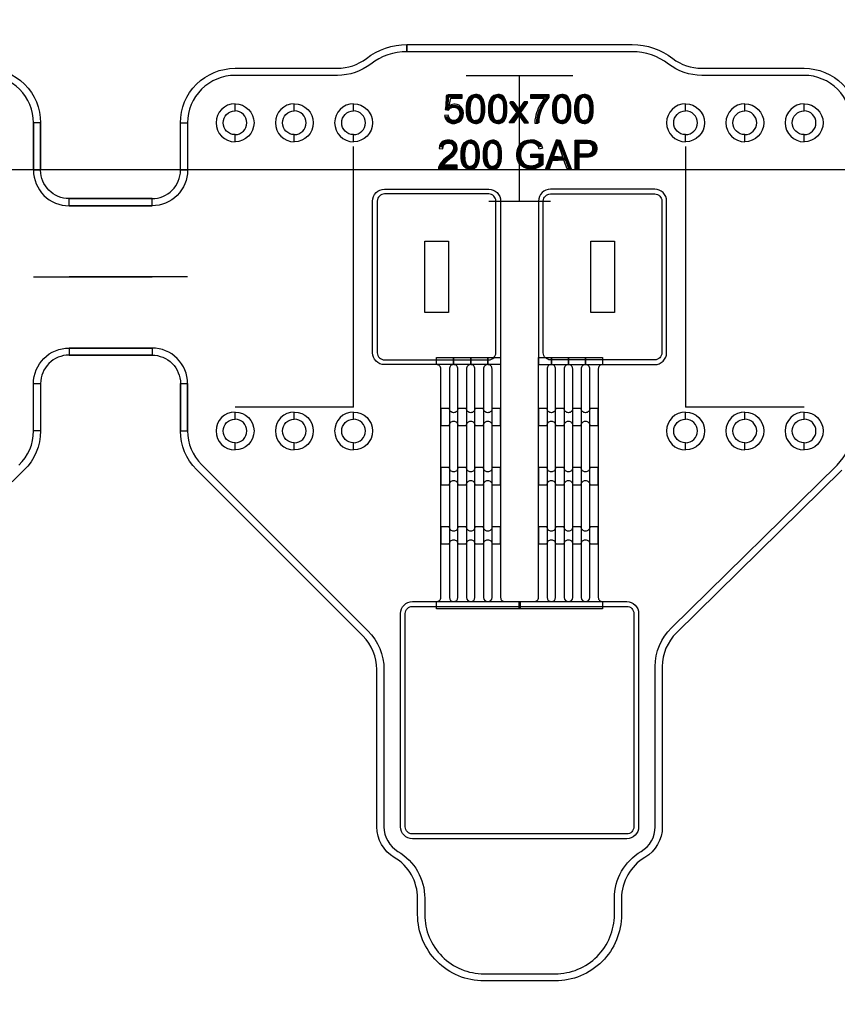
# Model space of a CAD drawing. Extents: x -63500 to 63500, y -63500 to 63500.
# Tile 30 of 256: x -21763 to -18315, y -28521 to -24367. Entities that reach past the tile are written whole.
import ezdxf

# ---------------------------------------------------------------- set-up
doc = ezdxf.new("R2010")
doc.units = 13
doc.header["$MEASUREMENT"] = 0
for name, color, linetype in [('1_Metal', 2, 'Continuous'), ('2_Electrodes', 5, 'Continuous'), ('3_Outline', 4, 'Continuous')]:
    doc.layers.add(name, color=color, linetype=linetype)
doc.styles.get("Standard").update_dxf_attribs({"font": 'arial.ttf'})

msp = doc.modelspace()

# ---------------------------------------------------------------- linework, layer by layer
for p, q in [((-19879.9, -24601.9), (-19429.9, -24601.9)), ((-19654.9, -25131.9), (-19654.9, -24601.9)), ((-20354.9, -26001.9), (-20354.9, -24901.9)), ((-18954.9, -24901.9), (-18954.9, -26001.9)), ((0, -25000), (-34000, -25000)), ((-19784.9, -25131.9), (-19524.9, -25131.9)), ((-21704.9, -25451.9), (-21204.9, -25451.9)), ((-21054.9, -25451.9), (-21554.9, -25451.9)), ((-20604.9, -26001.9), (-20854.9, -26001.9)), ((-20354.9, -26001.9), (-20604.9, -26001.9)), ((-18704.9, -26001.9), (-18954.9, -26001.9)), ((-18454.9, -26001.9), (-18704.9, -26001.9))]:
    msp.add_line(p, q)
for points in [[(-20054.9, -25601.9), (-20054.9, -25301.9), (-19954.9, -25301.9), (-19954.9, -25601.9)], [(-19354.9, -25601.9), (-19354.9, -25301.9), (-19254.9, -25301.9), (-19254.9, -25601.9)]]:
    msp.add_lwpolyline(points, close=True)
for radius in [50000, 47500, 45000]:
    msp.add_circle((0, 0), radius)
at = {"layer": '1_Metal'}
msp.add_line((-19734.9, -25821.9), (-19734.9, -25821.9), dxfattribs=at)
for points in [[(-50000, 0, 1), (50000, 0), (51000, 0, -1), (-51000, 0)], [(-19734.9, -25131.9), (-19734.9, -25821.9), (-20224.9, -25821.9, -0.414214), (-20274.9, -25771.9), (-20274.9, -25131.9, -0.414214), (-20224.9, -25081.9), (-19784.9, -25081.9, -0.414214)], [(-19574.9, -25131.9), (-19574.9, -25821.9), (-19084.9, -25821.9, 0.414214), (-19034.9, -25771.9), (-19034.9, -25131.9, 0.414214), (-19084.9, -25081.9), (-19524.9, -25081.9, 0.414214)], [(-20004.9, -26821.9), (-20004.9, -26821.9, 0.414214), (-19986.9, -26803.9), (-19986.9, -25839.9, 0.414214), (-20004.9, -25821.9), (-20004.9, -25791.9), (-19932.9, -25791.9), (-19932.9, -25821.9), (-19932.9, -25821.9, 0.414214), (-19950.9, -25839.9), (-19950.9, -26803.9, 1), (-19914.9, -26803.9), (-19914.9, -25839.9, 0.414214), (-19932.9, -25821.9), (-19932.9, -25791.9), (-19860.9, -25791.9), (-19860.9, -25821.9), (-19860.9, -25821.9, 0.414214), (-19878.9, -25839.9), (-19878.9, -26803.9, 1), (-19842.9, -26803.9), (-19842.9, -25839.9, 0.414214), (-19860.9, -25821.9), (-19860.9, -25791.9), (-19788.9, -25791.9), (-19788.9, -25821.9), (-19788.9, -25821.9, 0.414214), (-19806.9, -25839.9), (-19806.9, -26803.9, 1), (-19770.9, -26803.9), (-19770.9, -25839.9, 0.414214), (-19788.9, -25821.9), (-19788.9, -25791.9), (-19734.9, -25791.9), (-19734.9, -26803.9, 0.414214), (-19716.9, -26821.9), (-19652.9, -26821.9), (-19652.9, -26851.9), (-20004.9, -26851.9)], [(-19656.9, -26821.9), (-19592.9, -26821.9, 0.414214), (-19574.9, -26803.9), (-19574.9, -25791.9), (-19520.9, -25791.9), (-19520.9, -25821.9, 0.414214), (-19538.9, -25839.9), (-19538.9, -26803.9, 1), (-19502.9, -26803.9), (-19502.9, -25839.9, 0.414214), (-19520.9, -25821.9), (-19520.9, -25821.9), (-19520.9, -25791.9), (-19448.9, -25791.9), (-19448.9, -25821.9, 0.414214), (-19466.9, -25839.9), (-19466.9, -26803.9, 1), (-19430.9, -26803.9), (-19430.9, -25839.9, 0.414214), (-19448.9, -25821.9), (-19448.9, -25821.9), (-19448.9, -25791.9), (-19376.9, -25791.9), (-19376.9, -25821.9, 0.414214), (-19394.9, -25839.9), (-19394.9, -26803.9, 1), (-19358.9, -26803.9), (-19358.9, -25839.9, 0.414214), (-19376.9, -25821.9), (-19376.9, -25821.9), (-19376.9, -25791.9), (-19304.9, -25791.9), (-19304.9, -25821.9, 0.414214), (-19322.9, -25839.9), (-19322.9, -26803.9, 0.414214), (-19304.9, -26821.9), (-19304.9, -26851.9), (-19656.9, -26851.9)], [(-19950.9, -26006.7), (-19986.9, -26006.7), (-19986.9, -26078.7), (-19950.9, -26078.7, -0.414214), (-19932.9, -26060.7), (-19932.9, -26060.7, -0.414214), (-19914.9, -26078.7), (-19878.9, -26078.7, -0.414214), (-19860.9, -26060.7), (-19860.9, -26060.7, -0.414214), (-19842.9, -26078.7), (-19806.9, -26078.7, -0.414214), (-19788.9, -26060.7), (-19788.9, -26060.7, -0.414214), (-19770.9, -26078.7), (-19734.9, -26078.7), (-19734.9, -26006.7), (-19770.9, -26006.7, -0.414214), (-19788.9, -26024.7), (-19788.9, -26024.7, -0.414214), (-19806.9, -26006.7), (-19842.9, -26006.7, -0.414214), (-19860.9, -26024.7), (-19860.9, -26024.7, -0.414214), (-19878.9, -26006.7), (-19914.9, -26006.7, -0.414214), (-19932.9, -26024.7), (-19932.9, -26024.7, -0.414214)], [(-19538.9, -26006.7), (-19574.9, -26006.7), (-19574.9, -26078.7), (-19538.9, -26078.7, -0.414214), (-19520.9, -26060.7), (-19520.9, -26060.7, -0.414214), (-19502.9, -26078.7), (-19466.9, -26078.7, -0.414214), (-19448.9, -26060.7), (-19448.9, -26060.7, -0.414214), (-19430.9, -26078.7), (-19394.9, -26078.7, -0.414214), (-19376.9, -26060.7), (-19376.9, -26060.7, -0.414214), (-19358.9, -26078.7), (-19322.9, -26078.7), (-19322.9, -26006.7), (-19358.9, -26006.7, -0.414214), (-19376.9, -26024.7), (-19376.9, -26024.7, -0.414214), (-19394.9, -26006.7), (-19430.9, -26006.7, -0.414214), (-19448.9, -26024.7), (-19448.9, -26024.7, -0.414214), (-19466.9, -26006.7), (-19502.9, -26006.7, -0.414214), (-19520.9, -26024.7), (-19520.9, -26024.7, -0.414214)], [(-19950.9, -26256.7), (-19986.9, -26256.7), (-19986.9, -26328.7), (-19950.9, -26328.7, -0.414214), (-19932.9, -26310.7), (-19932.9, -26310.7, -0.414214), (-19914.9, -26328.7), (-19878.9, -26328.7, -0.414214), (-19860.9, -26310.7), (-19860.9, -26310.7, -0.414214), (-19842.9, -26328.7), (-19806.9, -26328.7, -0.414214), (-19788.9, -26310.7), (-19788.9, -26310.7, -0.414214), (-19770.9, -26328.7), (-19734.9, -26328.7), (-19734.9, -26256.7), (-19770.9, -26256.7, -0.414214), (-19788.9, -26274.7), (-19788.9, -26274.7, -0.414214), (-19806.9, -26256.7), (-19842.9, -26256.7, -0.414214), (-19860.9, -26274.7), (-19860.9, -26274.7, -0.414214), (-19878.9, -26256.7), (-19914.9, -26256.7, -0.414214), (-19932.9, -26274.7), (-19932.9, -26274.7, -0.414214)], [(-19538.9, -26256.7), (-19574.9, -26256.7), (-19574.9, -26328.7), (-19538.9, -26328.7, -0.414214), (-19520.9, -26310.7), (-19520.9, -26310.7, -0.414214), (-19502.9, -26328.7), (-19466.9, -26328.7, -0.414214), (-19448.9, -26310.7), (-19448.9, -26310.7, -0.414214), (-19430.9, -26328.7), (-19394.9, -26328.7, -0.414214), (-19376.9, -26310.7), (-19376.9, -26310.7, -0.414214), (-19358.9, -26328.7), (-19322.9, -26328.7), (-19322.9, -26256.7), (-19358.9, -26256.7, -0.414214), (-19376.9, -26274.7), (-19376.9, -26274.7, -0.414214), (-19394.9, -26256.7), (-19430.9, -26256.7, -0.414214), (-19448.9, -26274.7), (-19448.9, -26274.7, -0.414214), (-19466.9, -26256.7), (-19502.9, -26256.7, -0.414214), (-19520.9, -26274.7), (-19520.9, -26274.7, -0.414214)], [(-19950.9, -26506.7), (-19986.9, -26506.7), (-19986.9, -26578.7), (-19950.9, -26578.7, -0.414214), (-19932.9, -26560.7), (-19932.9, -26560.7, -0.414214), (-19914.9, -26578.7), (-19878.9, -26578.7, -0.414214), (-19860.9, -26560.7), (-19860.9, -26560.7, -0.414214), (-19842.9, -26578.7), (-19806.9, -26578.7, -0.414214), (-19788.9, -26560.7), (-19788.9, -26560.7, -0.414214), (-19770.9, -26578.7), (-19734.9, -26578.7), (-19734.9, -26506.7), (-19770.9, -26506.7, -0.414214), (-19788.9, -26524.7), (-19788.9, -26524.7, -0.414214), (-19806.9, -26506.7), (-19842.9, -26506.7, -0.414214), (-19860.9, -26524.7), (-19860.9, -26524.7, -0.414214), (-19878.9, -26506.7), (-19914.9, -26506.7, -0.414214), (-19932.9, -26524.7), (-19932.9, -26524.7, -0.414214)], [(-19538.9, -26506.7), (-19574.9, -26506.7), (-19574.9, -26578.7), (-19538.9, -26578.7, -0.414214), (-19520.9, -26560.7), (-19520.9, -26560.7, -0.414214), (-19502.9, -26578.7), (-19466.9, -26578.7, -0.414214), (-19448.9, -26560.7), (-19448.9, -26560.7, -0.414214), (-19430.9, -26578.7), (-19394.9, -26578.7, -0.414214), (-19376.9, -26560.7), (-19376.9, -26560.7, -0.414214), (-19358.9, -26578.7), (-19322.9, -26578.7), (-19322.9, -26506.7), (-19358.9, -26506.7, -0.414214), (-19376.9, -26524.7), (-19376.9, -26524.7, -0.414214), (-19394.9, -26506.7), (-19430.9, -26506.7, -0.414214), (-19448.9, -26524.7), (-19448.9, -26524.7, -0.414214), (-19466.9, -26506.7), (-19502.9, -26506.7, -0.414214), (-19520.9, -26524.7), (-19520.9, -26524.7, -0.414214)], [(-19202.9, -26821.9, -0.414214), (-19152.9, -26871.9), (-19152.9, -27771.9, -0.414214), (-19202.9, -27821.9), (-20106.9, -27821.9, -0.414214), (-20156.9, -27771.9), (-20156.9, -26871.9, -0.414214), (-20106.9, -26821.9), (-19202.9, -26821.9)]]:
    msp.add_lwpolyline(points, format="xyb", close=True, dxfattribs=at)
for points in [[(-19897.2, -24698.5), (-19897.2, -24684.4), (-19956.9, -24684.4), (-19968.2, -24745.9), (-19955, -24748.1), (-19946.9, -24739.6), (-19936.8, -24735.9), (-19929.1, -24735.9), (-19917.3, -24740.4), (-19909.6, -24749.9), (-19907.4, -24760.1), (-19907.4, -24768.2), (-19910.4, -24779), (-19916.9, -24786.5), (-19924.8, -24791.5), (-19931.4, -24792.5), (-19938.4, -24791.9), (-19946.8, -24787.8), (-19952.5, -24780.7), (-19955.7, -24769.8), (-19971.2, -24771.2), (-19969.2, -24780.7), (-19964.9, -24789.3), (-19959.3, -24795.9), (-19951.1, -24800.9), (-19940.3, -24804.3), (-19927.6, -24804.3), (-19919, -24802.6), (-19909.2, -24797.8), (-19901.4, -24790.4), (-19896, -24782.2), (-19892.6, -24772.1), (-19891.6, -24761.9), (-19892.8, -24751.5), (-19896.4, -24741.6), (-19902.2, -24734.3), (-19909.7, -24728.2), (-19918.4, -24724.3), (-19926.1, -24723.3), (-19931.8, -24723.3), (-19937.2, -24724.1), (-19943.1, -24726.1), (-19951.5, -24730.7), (-19945.1, -24698.5), (-19897.2, -24698.5)], [(-19840.3, -24804.2), (-19846.5, -24804.2), (-19858.3, -24800.4), (-19866.2, -24793.4), (-19872.6, -24783.6), (-19876.8, -24770.6), (-19878.7, -24757.1), (-19878.7, -24732.4), (-19877.1, -24717.3), (-19872.8, -24704.4), (-19865.5, -24692.9), (-19856.6, -24686), (-19846.6, -24682.5), (-19840.3, -24682.4), (-19840.3, -24694.4), (-19846.4, -24695.3), (-19853.2, -24699.2), (-19859.2, -24707.7), (-19862.3, -24719.1), (-19863.6, -24729), (-19864.2, -24738.7), (-19864.2, -24748.3), (-19863.7, -24757.2), (-19862.8, -24766), (-19860.7, -24775.6), (-19857.2, -24783.1), (-19851.7, -24788.8), (-19845.8, -24791.7), (-19840.3, -24792.6)], [(-19840.3, -24804.2), (-19834.1, -24804.2), (-19822.2, -24800.4), (-19814.4, -24793.4), (-19807.9, -24783.6), (-19803.7, -24770.6), (-19801.8, -24757.1), (-19801.8, -24732.4), (-19803.5, -24717.3), (-19807.7, -24704.4), (-19815, -24692.9), (-19823.9, -24686), (-19833.9, -24682.5), (-19840.3, -24682.4), (-19840.3, -24694.4), (-19834.2, -24695.3), (-19827.3, -24699.2), (-19821.3, -24707.7), (-19818.2, -24719.1), (-19816.9, -24729), (-19816.3, -24738.7), (-19816.3, -24748.3), (-19816.8, -24757.2), (-19817.8, -24766), (-19819.8, -24775.6), (-19823.4, -24783.1), (-19828.9, -24788.8), (-19834.7, -24791.7), (-19840.3, -24792.6)], [(-19746.4, -24804.2), (-19752.6, -24804.2), (-19764.5, -24800.4), (-19772.3, -24793.4), (-19778.8, -24783.6), (-19783, -24770.6), (-19784.8, -24757.1), (-19784.8, -24732.4), (-19783.2, -24717.3), (-19779, -24704.4), (-19771.7, -24692.9), (-19762.8, -24686), (-19752.7, -24682.5), (-19746.4, -24682.4), (-19746.4, -24694.4), (-19752.5, -24695.3), (-19759.4, -24699.2), (-19765.4, -24707.7), (-19768.5, -24719.1), (-19769.8, -24729), (-19770.4, -24738.7), (-19770.4, -24748.3), (-19769.9, -24757.2), (-19768.9, -24766), (-19766.9, -24775.6), (-19763.3, -24783.1), (-19757.8, -24788.8), (-19752, -24791.7), (-19746.4, -24792.6)], [(-19746.4, -24804.2), (-19740.2, -24804.2), (-19728.3, -24800.4), (-19720.5, -24793.4), (-19714.1, -24783.6), (-19709.9, -24770.6), (-19708, -24757.1), (-19708, -24732.4), (-19709.6, -24717.3), (-19713.8, -24704.4), (-19721.1, -24692.9), (-19730.1, -24686), (-19740.1, -24682.5), (-19746.4, -24682.4), (-19746.4, -24694.4), (-19740.3, -24695.3), (-19733.4, -24699.2), (-19727.5, -24707.7), (-19724.3, -24719.1), (-19723, -24729), (-19722.4, -24738.7), (-19722.4, -24748.3), (-19722.9, -24757.2), (-19723.9, -24766), (-19726, -24775.6), (-19729.5, -24783.1), (-19735, -24788.8), (-19740.8, -24791.7), (-19746.4, -24792.6)], [(-19591, -24802.8), (-19576.3, -24802.8), (-19574.3, -24787.9), (-19570.3, -24769.4), (-19564.7, -24752.8), (-19558.5, -24738.6), (-19550.5, -24723.6), (-19542.5, -24711.4), (-19530.3, -24695.7), (-19530.3, -24684.2), (-19608.1, -24684.2), (-19608.1, -24698.6), (-19549.2, -24698.6), (-19556.4, -24707.3), (-19563.7, -24718.6), (-19570.6, -24730), (-19575.8, -24740.7), (-19579.7, -24750.2), (-19583, -24759.4), (-19586, -24769.4), (-19588.2, -24778.8), (-19590.1, -24789.2), (-19591, -24802.8)], [(-19476.7, -24804.2), (-19482.9, -24804.2), (-19494.8, -24800.4), (-19502.6, -24793.4), (-19509.1, -24783.6), (-19513.3, -24770.6), (-19515.2, -24757.1), (-19515.2, -24732.4), (-19513.5, -24717.3), (-19509.3, -24704.4), (-19502, -24692.9), (-19493.1, -24686), (-19483.1, -24682.5), (-19476.7, -24682.4), (-19476.7, -24694.4), (-19482.8, -24695.3), (-19489.7, -24699.2), (-19495.7, -24707.7), (-19498.8, -24719.1), (-19500.1, -24729), (-19500.7, -24738.7), (-19500.7, -24748.3), (-19500.2, -24757.2), (-19499.2, -24766), (-19497.2, -24775.6), (-19493.6, -24783.1), (-19488.1, -24788.8), (-19482.3, -24791.7), (-19476.7, -24792.6)], [(-19476.7, -24804.2), (-19470.5, -24804.2), (-19458.6, -24800.4), (-19450.8, -24793.4), (-19444.4, -24783.6), (-19440.2, -24770.6), (-19438.3, -24757.1), (-19438.3, -24732.4), (-19439.9, -24717.3), (-19444.1, -24704.4), (-19451.5, -24692.9), (-19460.4, -24686), (-19470.4, -24682.5), (-19476.7, -24682.4), (-19476.7, -24694.4), (-19470.6, -24695.3), (-19463.8, -24699.2), (-19457.8, -24707.7), (-19454.7, -24719.1), (-19453.4, -24729), (-19452.8, -24738.7), (-19452.8, -24748.3), (-19453.3, -24757.2), (-19454.2, -24766), (-19456.3, -24775.6), (-19459.8, -24783.1), (-19465.3, -24788.8), (-19471.2, -24791.7), (-19476.7, -24792.6)], [(-19382.9, -24804.2), (-19389.1, -24804.2), (-19401, -24800.4), (-19408.8, -24793.4), (-19415.2, -24783.6), (-19419.4, -24770.6), (-19421.3, -24757.1), (-19421.3, -24732.4), (-19419.7, -24717.3), (-19415.5, -24704.4), (-19408.2, -24692.9), (-19399.2, -24686), (-19389.2, -24682.5), (-19382.9, -24682.4), (-19382.9, -24694.4), (-19389, -24695.3), (-19395.9, -24699.2), (-19401.8, -24707.7), (-19405, -24719.1), (-19406.3, -24729), (-19406.9, -24738.7), (-19406.9, -24748.3), (-19406.4, -24757.2), (-19405.4, -24766), (-19403.3, -24775.6), (-19399.8, -24783.1), (-19394.3, -24788.8), (-19388.5, -24791.7), (-19382.9, -24792.6)], [(-19382.9, -24804.2), (-19376.7, -24804.2), (-19364.8, -24800.4), (-19357, -24793.4), (-19350.6, -24783.6), (-19346.3, -24770.6), (-19344.5, -24757.1), (-19344.5, -24732.4), (-19346.1, -24717.3), (-19350.3, -24704.4), (-19357.6, -24692.9), (-19366.5, -24686), (-19376.6, -24682.5), (-19382.9, -24682.4), (-19382.9, -24694.4), (-19376.8, -24695.3), (-19369.9, -24699.2), (-19363.9, -24707.7), (-19360.8, -24719.1), (-19359.5, -24729), (-19358.9, -24738.7), (-19358.9, -24748.3), (-19359.4, -24757.2), (-19360.4, -24766), (-19362.4, -24775.6), (-19366, -24783.1), (-19371.5, -24788.8), (-19377.3, -24791.7), (-19382.9, -24792.6)], [(-19696.4, -24715.8), (-19678.4, -24715.8), (-19658.3, -24745.9), (-19658.3, -24769.3), (-19680.8, -24802.7), (-19698.6, -24802.7), (-19666.9, -24757.8), (-19696.4, -24715.8)], [(-19620.1, -24715.8), (-19638.1, -24715.8), (-19658.3, -24745.9), (-19658.3, -24769.3), (-19635.7, -24802.7), (-19617.9, -24802.7), (-19649.6, -24757.8), (-19620.1, -24715.8)], [(-19994.5, -24909.8), (-19979.2, -24911.4), (-19977.7, -24901.2), (-19972.3, -24893.1), (-19964.8, -24888.7), (-19956.7, -24887.3), (-19949, -24887.9), (-19940.4, -24892.4), (-19934.9, -24899.7), (-19933.2, -24908), (-19934.5, -24916.1), (-19938.3, -24923.2), (-19945.6, -24932.3), (-19959.7, -24945.5), (-19975.4, -24958.8), (-19985.8, -24969.2), (-19991.8, -24977.4), (-19995.7, -24985.6), (-19996.9, -24990.2), (-19997.2, -24995.5), (-19917.6, -24995.5), (-19917.6, -24981.2), (-19976.5, -24981.2), (-19972.8, -24975.8), (-19964.3, -24967.6), (-19944.4, -24950.3), (-19932.7, -24939.2), (-19925.4, -24930.3), (-19921.1, -24922.7), (-19918.6, -24914.3), (-19918.1, -24908.3), (-19918.8, -24901), (-19921.2, -24894), (-19926.3, -24886.4), (-19933.4, -24880.4), (-19940.8, -24877.1), (-19948.5, -24875.4), (-19955.5, -24875.1), (-19962, -24875.4), (-19968.7, -24876.8), (-19976.8, -24879.8), (-19982.8, -24884), (-19987.8, -24889.6), (-19992.2, -24898.5), (-19994.5, -24909.8)], [(-19862.8, -24997.2), (-19869, -24997.2), (-19880.9, -24993.3), (-19888.7, -24986.4), (-19895.1, -24976.6), (-19899.3, -24963.6), (-19901.2, -24950), (-19901.2, -24925.4), (-19899.6, -24910.3), (-19895.4, -24897.4), (-19888.1, -24885.8), (-19879.1, -24878.9), (-19869.1, -24875.4), (-19862.8, -24875.3), (-19862.8, -24887.3), (-19868.9, -24888.3), (-19875.7, -24892.1), (-19881.7, -24900.6), (-19884.8, -24912), (-19886.2, -24921.9), (-19886.7, -24931.7), (-19886.7, -24941.2), (-19886.2, -24950.2), (-19885.3, -24959), (-19883.2, -24968.5), (-19879.7, -24976), (-19874.2, -24981.7), (-19868.4, -24984.7), (-19862.8, -24985.6)], [(-19862.8, -24997.2), (-19856.6, -24997.2), (-19844.7, -24993.3), (-19836.9, -24986.4), (-19830.4, -24976.6), (-19826.2, -24963.6), (-19824.4, -24950), (-19824.4, -24925.4), (-19826, -24910.3), (-19830.2, -24897.4), (-19837.5, -24885.8), (-19846.4, -24878.9), (-19856.5, -24875.4), (-19862.8, -24875.3), (-19862.8, -24887.3), (-19856.7, -24888.3), (-19849.8, -24892.1), (-19843.8, -24900.6), (-19840.7, -24912), (-19839.4, -24921.9), (-19838.8, -24931.7), (-19838.8, -24941.2), (-19839.3, -24950.2), (-19840.3, -24959), (-19842.3, -24968.5), (-19845.9, -24976), (-19851.4, -24981.7), (-19857.2, -24984.7), (-19862.8, -24985.6)], [(-19768.9, -24997.2), (-19775.1, -24997.2), (-19787, -24993.3), (-19794.8, -24986.4), (-19801.3, -24976.6), (-19805.5, -24963.6), (-19807.3, -24950), (-19807.3, -24925.4), (-19805.7, -24910.3), (-19801.5, -24897.4), (-19794.2, -24885.8), (-19785.3, -24878.9), (-19775.2, -24875.4), (-19768.9, -24875.3), (-19768.9, -24887.3), (-19775, -24888.3), (-19781.9, -24892.1), (-19787.9, -24900.6), (-19791, -24912), (-19792.3, -24921.9), (-19792.9, -24931.7), (-19792.9, -24941.2), (-19792.4, -24950.2), (-19791.4, -24959), (-19789.4, -24968.5), (-19785.8, -24976), (-19780.3, -24981.7), (-19774.5, -24984.7), (-19768.9, -24985.6)], [(-19768.9, -24997.2), (-19762.7, -24997.2), (-19750.8, -24993.3), (-19743, -24986.4), (-19736.6, -24976.6), (-19732.4, -24963.6), (-19730.5, -24950), (-19730.5, -24925.4), (-19732.1, -24910.3), (-19736.3, -24897.4), (-19743.6, -24885.8), (-19752.6, -24878.9), (-19762.6, -24875.4), (-19768.9, -24875.3), (-19768.9, -24887.3), (-19762.8, -24888.3), (-19755.9, -24892.1), (-19750, -24900.6), (-19746.8, -24912), (-19745.5, -24921.9), (-19745, -24931.7), (-19745, -24941.2), (-19745.5, -24950.2), (-19746.4, -24959), (-19748.5, -24968.5), (-19752, -24976), (-19757.5, -24981.7), (-19763.3, -24984.7), (-19768.9, -24985.6)], [(-19606.9, -24948.3), (-19606.9, -24934.3), (-19556.2, -24934.3), (-19556.2, -24978.7), (-19569.4, -24987.9), (-19583.4, -24993.8), (-19597.1, -24997.2), (-19611.7, -24997.2), (-19623.9, -24995.2), (-19636.2, -24991), (-19651.1, -24980), (-19659.5, -24968.7), (-19664.9, -24954.4), (-19666.9, -24939.9), (-19666.9, -24932.9), (-19665.5, -24920.6), (-19662.3, -24909.3), (-19656.7, -24897.9), (-19648.4, -24887.8), (-19640.9, -24882.1), (-19632.2, -24877.9), (-19621.4, -24874.7), (-19610.1, -24873.4), (-19603.4, -24873.4), (-19593.2, -24874.4), (-19583, -24877.9), (-19575.7, -24881.7), (-19569, -24887), (-19562.7, -24896.2), (-19557.8, -24909.2), (-19572.2, -24913.1), (-19575.7, -24903.5), (-19581.4, -24895.6), (-19589.2, -24890.6), (-19597.8, -24887.9), (-19606.9, -24887), (-19615.3, -24887.7), (-19624.1, -24889.7), (-19631.8, -24893.5), (-19638.4, -24898.8), (-19642.7, -24904.4), (-19647, -24912.9), (-19649.7, -24922.9), (-19650.7, -24931.2), (-19650.7, -24939.2), (-19649.3, -24950.2), (-19646.3, -24959.7), (-19640.3, -24969.4), (-19632.7, -24975.9), (-19623.9, -24980.4), (-19615.1, -24982.5), (-19607.5, -24983.2), (-19604.8, -24983.2), (-19597.5, -24982.4), (-19588.9, -24980.2), (-19580, -24976.2), (-19571.7, -24970.8), (-19571.7, -24948.3), (-19606.9, -24948.3)], [(-19491.8, -24888.3), (-19491.8, -24875.7), (-19499.9, -24875.7), (-19546, -24996.3), (-19529.1, -24996.3), (-19515.6, -24959), (-19491.8, -24959), (-19491.8, -24945.5), (-19511.2, -24945.5), (-19491.8, -24888.3)], [(-19491.8, -24888.3), (-19491.8, -24875.7), (-19483.7, -24875.7), (-19437.6, -24996.3), (-19454.5, -24996.3), (-19468, -24959), (-19491.8, -24959), (-19491.8, -24945.5), (-19472.4, -24945.5), (-19491.8, -24888.3)], [(-19420.7, -24995.8), (-19420.7, -24875.3), (-19367.9, -24875.3), (-19356.4, -24876.8), (-19348.1, -24879.1), (-19340.6, -24883.7), (-19334.1, -24891.6), (-19330.7, -24899.4), (-19329.2, -24907.2), (-19329.2, -24912.1), (-19330.5, -24921), (-19333.7, -24928.9), (-19339.9, -24936.9), (-19347.9, -24942.4), (-19357.8, -24945.3), (-19369.5, -24946.7), (-19404.7, -24946.7), (-19404.7, -24932.5), (-19370.2, -24932.5), (-19360.4, -24930.8), (-19353, -24927.5), (-19348.6, -24922.7), (-19346.1, -24916.2), (-19345.7, -24910.6), (-19346.3, -24905), (-19349.4, -24897.9), (-19354.2, -24893.2), (-19359.2, -24890.8), (-19365.7, -24889.9), (-19404.7, -24889.9), (-19404.7, -24995.8), (-19420.7, -24995.8)]]:
    msp.add_lwpolyline(points, close=True, dxfattribs=at)
at = {"layer": '2_Electrodes'}
for points in [[(47500, 0, -1), (-47500, 0), (-51000, 0, 1), (51000, 0)], [(-21704.9, -25001.9), (-21704.9, -24801.9, 0.414214), (-21904.9, -24601.9), (-22336.6, -24601.9, -0.165811), (-22477.1, -24554, 0.165811), (-22629.9, -24501.9), (-23579.9, -24501.9), (-23579.9, -24471.9), (-22629.9, -24471.9, -0.165811), (-22458.8, -24530.3, 0.165811), (-22336.6, -24571.9), (-21904.9, -24571.9, -0.414214), (-21674.9, -24801.9), (-21674.9, -25001.9)], [(-21084.9, -25001.9), (-21084.9, -24801.9, -0.414214), (-20854.9, -24571.9), (-20423.1, -24571.9, 0.165811), (-20301, -24530.3, -0.165811), (-20129.9, -24471.9), (-20129.9, -24501.9, 0.165811), (-20282.6, -24554, -0.165811), (-20423.1, -24601.9), (-20854.9, -24601.9, 0.414214), (-21054.9, -24801.9), (-21054.9, -25001.9)], [(-18254.9, -25001.9), (-18254.9, -24801.9, 0.414214), (-18454.9, -24601.9), (-18886.6, -24601.9, -0.165811), (-19027.1, -24554, 0.165811), (-19179.9, -24501.9), (-20129.9, -24501.9), (-20129.9, -24471.9), (-19179.9, -24471.9, -0.165811), (-19008.8, -24530.3, 0.165811), (-18886.6, -24571.9), (-18454.9, -24571.9, -0.414214), (-18224.9, -24801.9), (-18224.9, -25001.9)], [(-20854.9, -24721.9, 1), (-20854.9, -24881.9), (-20854.9, -24851.9, -1), (-20854.9, -24751.9)], [(-20854.9, -24721.9, -1), (-20854.9, -24881.9), (-20854.9, -24851.9, 1), (-20854.9, -24751.9)], [(-20604.9, -24721.9, 1), (-20604.9, -24881.9), (-20604.9, -24851.9, -1), (-20604.9, -24751.9)], [(-20604.9, -24721.9, -1), (-20604.9, -24881.9), (-20604.9, -24851.9, 1), (-20604.9, -24751.9)], [(-20354.9, -24721.9, 1), (-20354.9, -24881.9), (-20354.9, -24851.9, -1), (-20354.9, -24751.9)], [(-20354.9, -24721.9, -1), (-20354.9, -24881.9), (-20354.9, -24851.9, 1), (-20354.9, -24751.9)], [(-18954.9, -24721.9, 1), (-18954.9, -24881.9), (-18954.9, -24851.9, -1), (-18954.9, -24751.9)], [(-18954.9, -24721.9, -1), (-18954.9, -24881.9), (-18954.9, -24851.9, 1), (-18954.9, -24751.9)], [(-18704.9, -24721.9, 1), (-18704.9, -24881.9), (-18704.9, -24851.9, -1), (-18704.9, -24751.9)], [(-18704.9, -24721.9, -1), (-18704.9, -24881.9), (-18704.9, -24851.9, 1), (-18704.9, -24751.9)], [(-18454.9, -24721.9, 1), (-18454.9, -24881.9), (-18454.9, -24851.9, -1), (-18454.9, -24751.9)], [(-18454.9, -24721.9, -1), (-18454.9, -24881.9), (-18454.9, -24851.9, 1), (-18454.9, -24751.9)], [(-21704.9, -25001.9, 0.414214), (-21554.9, -25151.9), (-21204.9, -25151.9), (-21204.9, -25121.9), (-21554.9, -25121.9, -0.414214), (-21674.9, -25001.9), (-21674.9, -24801.9), (-21704.9, -24801.9)], [(-21054.9, -25001.9, -0.414214), (-21204.9, -25151.9), (-21554.9, -25151.9), (-21554.9, -25121.9), (-21204.9, -25121.9, 0.414214), (-21084.9, -25001.9), (-21084.9, -24801.9), (-21054.9, -24801.9)], [(-20254.9, -25131.9), (-20254.9, -25771.9, 0.414214), (-20224.9, -25801.9), (-19784.9, -25801.9, 0.414214), (-19754.9, -25771.9), (-19754.9, -25131.9, 0.414214), (-19784.9, -25101.9), (-20224.9, -25101.9, 0.414214)], [(-19054.9, -25131.9), (-19054.9, -25771.9, -0.414214), (-19084.9, -25801.9), (-19524.9, -25801.9, -0.414214), (-19554.9, -25771.9), (-19554.9, -25131.9, -0.414214), (-19524.9, -25101.9), (-19084.9, -25101.9, -0.414214)], [(-21554.9, -25751.9), (-21204.9, -25751.9), (-21204.9, -25781.9), (-21554.9, -25781.9, 0.414214), (-21674.9, -25901.9), (-21674.9, -26101.9), (-21704.9, -26101.9), (-21704.9, -25901.9, -0.414214)], [(-21204.9, -25751.9), (-21554.9, -25751.9), (-21554.9, -25781.9), (-21204.9, -25781.9, -0.414214), (-21084.9, -25901.9), (-21084.9, -26101.9), (-21054.9, -26101.9), (-21054.9, -25901.9, 0.414214)], [(-20854.9, -26021.9, 1), (-20854.9, -26181.9), (-20854.9, -26151.9, -1), (-20854.9, -26051.9)], [(-20854.9, -26021.9, -1), (-20854.9, -26181.9), (-20854.9, -26151.9, 1), (-20854.9, -26051.9)], [(-20604.9, -26021.9, 1), (-20604.9, -26181.9), (-20604.9, -26151.9, -1), (-20604.9, -26051.9)], [(-20604.9, -26021.9, -1), (-20604.9, -26181.9), (-20604.9, -26151.9, 1), (-20604.9, -26051.9)], [(-20354.9, -26021.9, 1), (-20354.9, -26181.9), (-20354.9, -26151.9, -1), (-20354.9, -26051.9)], [(-20354.9, -26021.9, -1), (-20354.9, -26181.9), (-20354.9, -26151.9, 1), (-20354.9, -26051.9)], [(-18954.9, -26021.9, 1), (-18954.9, -26181.9), (-18954.9, -26151.9, -1), (-18954.9, -26051.9)], [(-18954.9, -26021.9, -1), (-18954.9, -26181.9), (-18954.9, -26151.9, 1), (-18954.9, -26051.9)], [(-18704.9, -26021.9, 1), (-18704.9, -26181.9), (-18704.9, -26151.9, -1), (-18704.9, -26051.9)], [(-18704.9, -26021.9, -1), (-18704.9, -26181.9), (-18704.9, -26151.9, 1), (-18704.9, -26051.9)], [(-18454.9, -26021.9, 1), (-18454.9, -26181.9), (-18454.9, -26151.9, -1), (-18454.9, -26051.9)], [(-18454.9, -26021.9, -1), (-18454.9, -26181.9), (-18454.9, -26151.9, 1), (-18454.9, -26051.9)], [(-19202.9, -26841.9, -0.414214), (-19172.9, -26871.9), (-19172.9, -27771.9, -0.414214), (-19202.9, -27801.9), (-20106.9, -27801.9, -0.414214), (-20136.9, -27771.9), (-20136.9, -26871.9, -0.414214), (-20106.9, -26841.9), (-19202.9, -26841.9)]]:
    msp.add_lwpolyline(points, format="xyb", close=True, dxfattribs=at)
for points in [[(-21766, -26245.8, 0.203475), (-21704.9, -26101.9), (-21704.9, -25901.9), (-21674.9, -25901.9), (-21674.9, -26101.9, -0.203475), (-21745.1, -26267.4), (-22443.1, -26953.2, 0.201193)], [(-18295.1, -26267.4), (-18993.1, -26953.2, 0.201193), (-19052.9, -27095.9), (-19052.9, -27771.9, -0.265291), (-19126.6, -27901.1, 0.265291), (-19224.9, -28073.3), (-19224.9, -28141.9, -0.414214), (-19504.9, -28421.9), (-19804.9, -28421.9, -0.414214), (-20084.9, -28141.9), (-20084.9, -28073.3, 0.265291), (-20183.2, -27901.1, -0.265291), (-20256.9, -27771.9), (-20256.9, -27108.1, 0.198912), (-20315.5, -26966.6), (-21017.5, -26264.6, -0.198912), (-21084.9, -26101.9), (-21084.9, -25901.9), (-21054.9, -25901.9), (-21054.9, -26101.9, 0.198912), (-20996.3, -26243.4), (-20294.2, -26945.4, -0.198912), (-20226.9, -27108.1), (-20226.9, -27771.9, 0.265291), (-20167.9, -27875.3, -0.265291), (-20054.9, -28073.3), (-20054.9, -28141.9, 0.414214), (-19804.9, -28391.9), (-19504.9, -28391.9, 0.414214), (-19254.9, -28141.9), (-19254.9, -28073.3, -0.265291), (-19141.9, -27875.3, 0.265291), (-19082.9, -27771.9), (-19082.9, -27095.9, -0.201193), (-19014.1, -26931.8), (-18316, -26245.8, 0.203475), (-18254.9, -26101.9)]]:
    msp.add_lwpolyline(points, format="xyb", dxfattribs=at)
at = {"layer": '3_Outline'}
for points in [[(47500, 0, -1), (-47500, 0), (-51000, 0, 1), (51000, 0)], [(-21704.9, -25001.9), (-21704.9, -24801.9, 0.414214), (-21904.9, -24601.9), (-22336.6, -24601.9, -0.165811), (-22477.1, -24554, 0.165811), (-22629.9, -24501.9), (-23579.9, -24501.9), (-23579.9, -24471.9), (-22629.9, -24471.9, -0.165811), (-22458.8, -24530.3, 0.165811), (-22336.6, -24571.9), (-21904.9, -24571.9, -0.414214), (-21674.9, -24801.9), (-21674.9, -25001.9)], [(-21084.9, -25001.9), (-21084.9, -24801.9, -0.414214), (-20854.9, -24571.9), (-20423.1, -24571.9, 0.165811), (-20301, -24530.3, -0.165811), (-20129.9, -24471.9), (-20129.9, -24501.9, 0.165811), (-20282.6, -24554, -0.165811), (-20423.1, -24601.9), (-20854.9, -24601.9, 0.414214), (-21054.9, -24801.9), (-21054.9, -25001.9)], [(-18254.9, -25001.9), (-18254.9, -24801.9, 0.414214), (-18454.9, -24601.9), (-18886.6, -24601.9, -0.165811), (-19027.1, -24554, 0.165811), (-19179.9, -24501.9), (-20129.9, -24501.9), (-20129.9, -24471.9), (-19179.9, -24471.9, -0.165811), (-19008.8, -24530.3, 0.165811), (-18886.6, -24571.9), (-18454.9, -24571.9, -0.414214), (-18224.9, -24801.9), (-18224.9, -25001.9)], [(-20854.9, -24721.9, 1), (-20854.9, -24881.9), (-20854.9, -24851.9, -1), (-20854.9, -24751.9)], [(-20854.9, -24721.9, -1), (-20854.9, -24881.9), (-20854.9, -24851.9, 1), (-20854.9, -24751.9)], [(-20604.9, -24721.9, 1), (-20604.9, -24881.9), (-20604.9, -24851.9, -1), (-20604.9, -24751.9)], [(-20604.9, -24721.9, -1), (-20604.9, -24881.9), (-20604.9, -24851.9, 1), (-20604.9, -24751.9)], [(-20354.9, -24721.9, 1), (-20354.9, -24881.9), (-20354.9, -24851.9, -1), (-20354.9, -24751.9)], [(-20354.9, -24721.9, -1), (-20354.9, -24881.9), (-20354.9, -24851.9, 1), (-20354.9, -24751.9)], [(-18954.9, -24721.9, 1), (-18954.9, -24881.9), (-18954.9, -24851.9, -1), (-18954.9, -24751.9)], [(-18954.9, -24721.9, -1), (-18954.9, -24881.9), (-18954.9, -24851.9, 1), (-18954.9, -24751.9)], [(-18704.9, -24721.9, 1), (-18704.9, -24881.9), (-18704.9, -24851.9, -1), (-18704.9, -24751.9)], [(-18704.9, -24721.9, -1), (-18704.9, -24881.9), (-18704.9, -24851.9, 1), (-18704.9, -24751.9)], [(-18454.9, -24721.9, 1), (-18454.9, -24881.9), (-18454.9, -24851.9, -1), (-18454.9, -24751.9)], [(-18454.9, -24721.9, -1), (-18454.9, -24881.9), (-18454.9, -24851.9, 1), (-18454.9, -24751.9)], [(-21704.9, -25001.9, 0.414214), (-21554.9, -25151.9), (-21204.9, -25151.9), (-21204.9, -25121.9), (-21554.9, -25121.9, -0.414214), (-21674.9, -25001.9), (-21674.9, -24801.9), (-21704.9, -24801.9)], [(-21054.9, -25001.9, -0.414214), (-21204.9, -25151.9), (-21554.9, -25151.9), (-21554.9, -25121.9), (-21204.9, -25121.9, 0.414214), (-21084.9, -25001.9), (-21084.9, -24801.9), (-21054.9, -24801.9)], [(-21554.9, -25751.9), (-21204.9, -25751.9), (-21204.9, -25781.9), (-21554.9, -25781.9, 0.414214), (-21674.9, -25901.9), (-21674.9, -26101.9), (-21704.9, -26101.9), (-21704.9, -25901.9, -0.414214)], [(-21204.9, -25751.9), (-21554.9, -25751.9), (-21554.9, -25781.9), (-21204.9, -25781.9, -0.414214), (-21084.9, -25901.9), (-21084.9, -26101.9), (-21054.9, -26101.9), (-21054.9, -25901.9, 0.414214)], [(-20854.9, -26021.9, 1), (-20854.9, -26181.9), (-20854.9, -26151.9, -1), (-20854.9, -26051.9)], [(-20854.9, -26021.9, -1), (-20854.9, -26181.9), (-20854.9, -26151.9, 1), (-20854.9, -26051.9)], [(-20604.9, -26021.9, 1), (-20604.9, -26181.9), (-20604.9, -26151.9, -1), (-20604.9, -26051.9)], [(-20604.9, -26021.9, -1), (-20604.9, -26181.9), (-20604.9, -26151.9, 1), (-20604.9, -26051.9)], [(-20354.9, -26021.9, 1), (-20354.9, -26181.9), (-20354.9, -26151.9, -1), (-20354.9, -26051.9)], [(-20354.9, -26021.9, -1), (-20354.9, -26181.9), (-20354.9, -26151.9, 1), (-20354.9, -26051.9)], [(-18954.9, -26021.9, 1), (-18954.9, -26181.9), (-18954.9, -26151.9, -1), (-18954.9, -26051.9)], [(-18954.9, -26021.9, -1), (-18954.9, -26181.9), (-18954.9, -26151.9, 1), (-18954.9, -26051.9)], [(-18704.9, -26021.9, 1), (-18704.9, -26181.9), (-18704.9, -26151.9, -1), (-18704.9, -26051.9)], [(-18704.9, -26021.9, -1), (-18704.9, -26181.9), (-18704.9, -26151.9, 1), (-18704.9, -26051.9)], [(-18454.9, -26021.9, 1), (-18454.9, -26181.9), (-18454.9, -26151.9, -1), (-18454.9, -26051.9)], [(-18454.9, -26021.9, -1), (-18454.9, -26181.9), (-18454.9, -26151.9, 1), (-18454.9, -26051.9)]]:
    msp.add_lwpolyline(points, format="xyb", close=True, dxfattribs=at)
for points in [[(-21766, -26245.8, 0.203475), (-21704.9, -26101.9), (-21704.9, -25901.9), (-21674.9, -25901.9), (-21674.9, -26101.9, -0.203475), (-21745.1, -26267.4), (-22443.1, -26953.2, 0.201193)], [(-18295.1, -26267.4), (-18993.1, -26953.2, 0.201193), (-19052.9, -27095.9), (-19052.9, -27771.9, -0.265291), (-19126.6, -27901.1, 0.265291), (-19224.9, -28073.3), (-19224.9, -28141.9, -0.414214), (-19504.9, -28421.9), (-19804.9, -28421.9, -0.414214), (-20084.9, -28141.9), (-20084.9, -28073.3, 0.265291), (-20183.2, -27901.1, -0.265291), (-20256.9, -27771.9), (-20256.9, -27108.1, 0.198912), (-20315.5, -26966.6), (-21017.5, -26264.6, -0.198912), (-21084.9, -26101.9), (-21084.9, -25901.9), (-21054.9, -25901.9), (-21054.9, -26101.9, 0.198912), (-20996.3, -26243.4), (-20294.2, -26945.4, -0.198912), (-20226.9, -27108.1), (-20226.9, -27771.9, 0.265291), (-20167.9, -27875.3, -0.265291), (-20054.9, -28073.3), (-20054.9, -28141.9, 0.414214), (-19804.9, -28391.9), (-19504.9, -28391.9, 0.414214), (-19254.9, -28141.9), (-19254.9, -28073.3, -0.265291), (-19141.9, -27875.3, 0.265291), (-19082.9, -27771.9), (-19082.9, -27095.9, -0.201193), (-19014.1, -26931.8), (-18316, -26245.8, 0.203475), (-18254.9, -26101.9)]]:
    msp.add_lwpolyline(points, format="xyb", dxfattribs=at)

# ---------------------------------------------------------------- texts
for s, p in [('500x700', (-19979.5, -24802.7)), ('200 GAP', (-20002.3, -24995.5))]:
    msp.add_text(s, height=120).set_placement(p)

doc.saveas('drawing.dxf')
